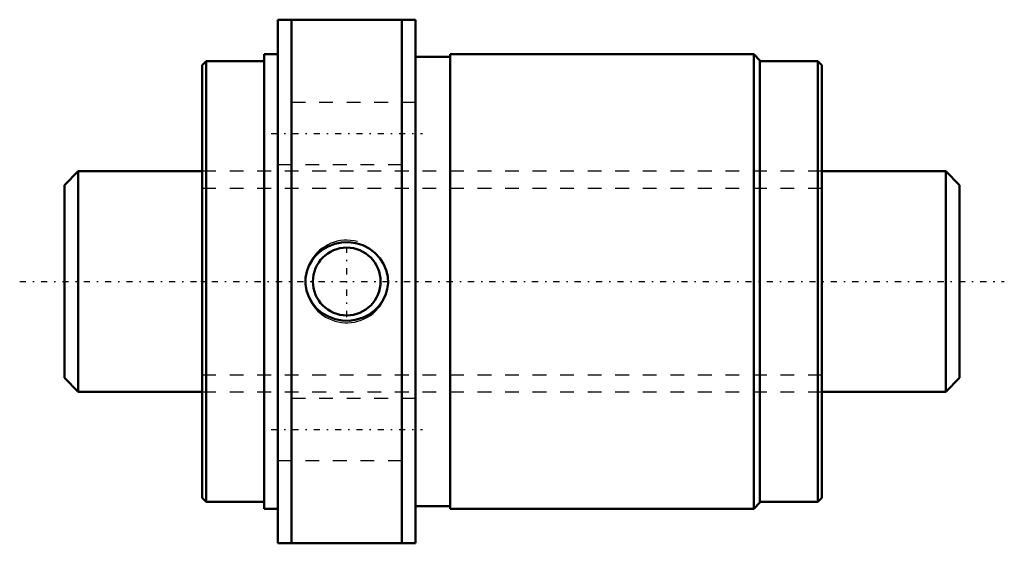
# Model space of a CAD drawing. Header units: millimetres. Extents: x -13.2 to 58.2, y -19 to 19.
import ezdxf

# ---------------------------------------------------------------- set-up
doc = ezdxf.new("R2010")
doc.units = ezdxf.units.MM
doc.linetypes.add('Center', pattern=[1.5, 0.45, -0.5, 0.05, -0.5])
doc.linetypes.add('Dashed', pattern=[2, 1, -1])
for name, color, linetype, lineweight in [('2d ConnectionPoints', 7, 'Continuous', 50), ('AM_0', 7, 'Continuous', 50), ('AM_5', 3, 'Continuous', 25), ('AM_7', 7, 'Center', 25), ('AM_9', 6, 'Dashed', 25)]:
    doc.layers.add(name, color=color, linetype=linetype, lineweight=lineweight)

# ---------------------------------------------------------------- blocks, each defined once
blk = doc.blocks.new('1_RR000SBK_1616_3_6Nut_0_in_SBK1616_3_6RRG0_65LC0_0000__4')
at = {"layer": 'AM_0'}
for p, q in [((5.5, 19), (5.5, -19)), ((5.5, 19), (15.5, 19)), ((6.5, 19), (6.5, -19)), ((14.5, 19), (14.5, -19)), ((15.5, 19), (15.5, -19)), ((4.5, 16.5), (4.5, -16.5)), ((5.5, 16.5), (4.5, 16.5)), ((18, 16.5), (18, -16.5)), ((40.05, 16.5), (18, 16.5)), ((40.5, 16.05), (40.05, 16.5)), ((40.05, 16.5), (40.05, -16.5)), ((0.3, 16), (0, 15.7)), ((4.5, 16), (0.3, 16)), ((0.3, 16), (0.3, -16)), ((18, 16.3), (15.5, 16.3)), ((40.5, 16.05), (40.5, -16.05)), ((44.7, 16), (40.5, 16)), ((44.7, 16), (44.7, -16)), ((45, 15.7), (44.7, 16)), ((0, 15.7), (0, -15.7)), ((45, 15.7), (45, -15.7)), ((0, -15.7), (0.3, -16)), ((44.7, -16), (45, -15.7)), ((0.3, -16), (4.5, -16)), ((15.5, -16.3), (18, -16.3)), ((40.05, -16.5), (40.5, -16.05)), ((40.5, -16), (44.7, -16)), ((4.5, -16.5), (5.5, -16.5)), ((18, -16.5), (40.05, -16.5)), ((15.5, -19), (5.5, -19))]:
    blk.add_line(p, q, dxfattribs=at)
blk.add_lwpolyline([(8.432, 2.063), (8.773, 2.329), (9.149, 2.544), (9.623, 2.724), (10.119, 2.826), (10.642, 2.846), (11.16, 2.779), (11.664, 2.625), (12.135, 2.388), (12.551, 2.078), (12.907, 1.7), (13.178, 1.281), (13.372, 0.822), (13.475, 0.361), (13.498, -0.111), (13.441, -0.562), (13.31, -0.997), (13.108, -1.406), (12.843, -1.778), (12.51, -2.114), (12.127, -2.393), (11.683, -2.618), (11.208, -2.769), (10.695, -2.843), (10.176, -2.833), (9.658, -2.734), (9.164, -2.551), (8.712, -2.287), (8.313, -1.949), (7.99, -1.559), (7.741, -1.118), (7.583, -0.664), (7.507, -0.19), (7.514, 0.269), (7.598, 0.72), (7.754, 1.146), (7.977, 1.54), (8.189, 1.815), (8.432, 2.063)], dxfattribs=at)
blk.add_circle((10.5, 0), 2.458, dxfattribs=at)
at = {"layer": 'AM_5'}
blk.add_arc((10.5, 0), 3, 75, 15, dxfattribs=at)
at = {"layer": 'AM_7'}
for p, q in [((5, 10.75), (16, 10.75)), ((10.5, -2.581), (10.5, 2.581)), ((5, -10.75), (16, -10.75))]:
    blk.add_line(p, q, dxfattribs=at)
at = {"layer": 'AM_9'}
for p, q in [((15.5, 13), (5.5, 13)), ((45, 8), (0, 8)), ((5.5, 8.5), (15.5, 8.5)), ((0, -8), (45, -8)), ((15.5, -8.5), (5.5, -8.5)), ((5.5, -13), (15.5, -13))]:
    blk.add_line(p, q, dxfattribs=at)
blk = doc.blocks.new('2_RR000SBK_1616_3_60Shaft_0_in_SBK1616_3_6RRG0_65LC0_0000__4')
at = {"layer": 'AM_0'}
for p, q in [((-9, 8), (-10, 7)), ((-9, 8), (-9, -8)), ((0, 8), (-9, 8)), ((54, 8), (45, 8)), ((54, 8), (54, -8)), ((55, 7), (54, 8)), ((-10, 7), (-10, -7)), ((55, 7), (55, -7)), ((-10, -7), (-9, -8)), ((54, -8), (55, -7)), ((-9, -8), (0, -8)), ((45, -8), (54, -8))]:
    blk.add_line(p, q, dxfattribs=at)
at = {"layer": 'AM_5', "linetype": 'Dashed'}
for p, q in [((0, 6.773), (45, 6.773)), ((0, -6.773), (45, -6.773))]:
    blk.add_line(p, q, dxfattribs=at)
at = {"layer": 'AM_7'}
blk.add_line((-13.25, 0), (58.25, 0), dxfattribs=at)
at = {"layer": 'AM_9'}
for p, q in [((45, 8), (0, 8)), ((0, -8), (45, -8))]:
    blk.add_line(p, q, dxfattribs=at)

msp = doc.modelspace()

# ---------------------------------------------------------------- linework, layer by layer
at = {"layer": '2d ConnectionPoints'}
msp.add_point((0, 0), dxfattribs=at)

# ---------------------------------------------------------------- block references
for name in ['1_RR000SBK_1616_3_6Nut_0_in_SBK1616_3_6RRG0_65LC0_0000__4', '2_RR000SBK_1616_3_60Shaft_0_in_SBK1616_3_6RRG0_65LC0_0000__4']:
    msp.add_blockref(name, (0, 0))

doc.saveas('drawing.dxf')
